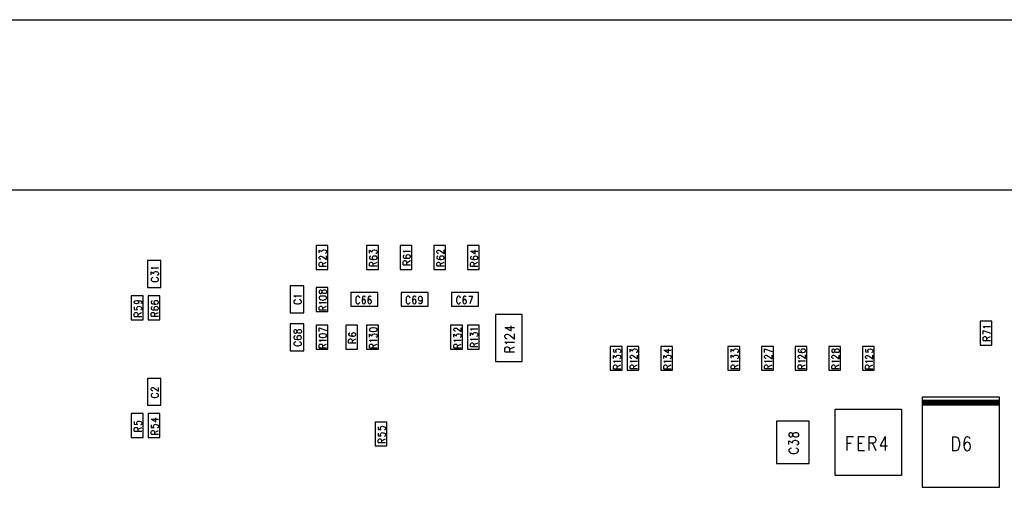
# Model space of a CAD drawing. Extents: x 11.9 to 28.1, y 10.8 to 21.2.
# Tile 4 of 10: x 16.5 to 22.3, y 18.4 to 21.2. Entities that reach past the tile are written whole.
import ezdxf

# ---------------------------------------------------------------- set-up
doc = ezdxf.new("R2010")
doc.units = 0
doc.header["$MEASUREMENT"] = 0
doc.layers.add('LAYNR1', color=2, linetype='Continuous')

msp = doc.modelspace()

# ---------------------------------------------------------------- linework, layer by layer
at = {"layer": 'LAYNR1'}
for points in [[(11.892, 21.199), (28.092, 21.199)], [(23.8204, 20.1859), (14.5704, 20.1859)], [(18.2524, 19.8119), (18.2524, 19.8279), (18.2684, 19.8199), (18.2684, 19.8239), (18.2704, 19.8279), (18.2724, 19.8279), (18.2784, 19.8299), (18.2824, 19.8299), (18.2904, 19.8279), (18.2944, 19.8259), (18.2964, 19.8199)], [(18.2964, 19.8199), (18.2964, 19.8159), (18.2944, 19.8119), (18.2924, 19.8099), (18.2884, 19.8079)], [(18.5524, 19.8099), (18.5524, 19.8279), (18.5684, 19.8179), (18.5684, 19.8239), (18.5704, 19.8259), (18.5724, 19.8279), (18.5784, 19.8299), (18.5824, 19.8299), (18.5904, 19.8279), (18.5944, 19.8239), (18.5964, 19.8199), (18.5964, 19.8159), (18.5944, 19.8099), (18.5924, 19.8079), (18.5884, 19.8079)], [(18.7604, 19.8139), (18.7584, 19.8179), (18.7524, 19.8219), (18.7964, 19.8219)], [(18.9624, 19.8079), (18.9604, 19.8079), (18.9564, 19.8099), (18.9544, 19.8119), (18.9524, 19.8159), (18.9524, 19.8219), (18.9544, 19.8239), (18.9564, 19.8259), (18.9604, 19.8279), (18.9644, 19.8279), (18.9684, 19.8259), (18.9744, 19.8239), (18.9964, 19.8079), (18.9964, 19.8299)], [(19.1524, 19.8219), (19.1804, 19.8059), (19.1804, 19.8299)], [(19.1524, 19.8219), (19.1964, 19.8219)], [(17.3104, 19.7659), (17.2304, 19.7659)], [(17.2304, 19.7659), (17.2304, 19.6059)], [(17.3104, 19.6059), (17.3104, 19.7659)], [(18.2524, 19.7859), (18.2544, 19.7879), (18.2564, 19.7899), (18.2604, 19.7919), (18.2644, 19.7919), (18.2684, 19.7899), (18.2744, 19.7879), (18.2964, 19.7719), (18.2964, 19.7939)], [(18.2624, 19.7739), (18.2604, 19.7739), (18.2564, 19.7739), (18.2544, 19.7759), (18.2524, 19.7799), (18.2524, 19.7859)], [(18.2524, 19.7339), (18.2524, 19.7499), (18.2544, 19.7539), (18.2564, 19.7559), (18.2604, 19.7579), (18.2644, 19.7579), (18.2684, 19.7559), (18.2704, 19.7539), (18.2724, 19.7499), (18.2724, 19.7339)], [(18.2724, 19.7459), (18.2964, 19.7579)], [(18.5584, 19.7919), (18.5544, 19.7899), (18.5524, 19.7839), (18.5524, 19.7819), (18.5544, 19.7759), (18.5604, 19.7739), (18.5704, 19.7719), (18.5804, 19.7719), (18.5904, 19.7739), (18.5944, 19.7759), (18.5964, 19.7819), (18.5964, 19.7839), (18.5944, 19.7879), (18.5904, 19.7919), (18.5824, 19.7919), (18.5804, 19.7919), (18.5744, 19.7919), (18.5704, 19.7879), (18.5684, 19.7839), (18.5684, 19.7819), (18.5704, 19.7759), (18.5744, 19.7739), (18.5804, 19.7719)], [(18.5524, 19.7359), (18.5524, 19.7499), (18.5544, 19.7539), (18.5564, 19.7559), (18.5604, 19.7579), (18.5644, 19.7579), (18.5684, 19.7559), (18.5704, 19.7539), (18.5724, 19.7499), (18.5724, 19.7359)], [(18.5724, 19.7459), (18.5964, 19.7579)], [(18.7584, 19.7979), (18.7544, 19.7959), (18.7524, 19.7919), (18.7524, 19.7879), (18.7544, 19.7839), (18.7604, 19.7799), (18.7704, 19.7799), (18.7804, 19.7799), (18.7904, 19.7799), (18.7944, 19.7839), (18.7964, 19.7879), (18.7964, 19.7899), (18.7944, 19.7959), (18.7904, 19.7979), (18.7824, 19.7999), (18.7804, 19.7999), (18.7744, 19.7979), (18.7704, 19.7959), (18.7684, 19.7899), (18.7684, 19.7879), (18.7704, 19.7839), (18.7744, 19.7799), (18.7804, 19.7799)], [(18.7524, 19.7419), (18.7524, 19.7579), (18.7544, 19.7619), (18.7564, 19.7639), (18.7604, 19.7659), (18.7644, 19.7659), (18.7684, 19.7639), (18.7704, 19.7619), (18.7724, 19.7579), (18.7724, 19.7419)], [(18.7524, 19.7419), (18.7964, 19.7419)], [(18.7724, 19.7539), (18.7964, 19.7659)], [(18.9584, 19.7919), (18.9544, 19.7899), (18.9524, 19.7839), (18.9524, 19.7819), (18.9544, 19.7759), (18.9604, 19.7739), (18.9704, 19.7719), (18.9804, 19.7719), (18.9904, 19.7739), (18.9944, 19.7759), (18.9964, 19.7819), (18.9964, 19.7839), (18.9944, 19.7879), (18.9904, 19.7919), (18.9824, 19.7919), (18.9804, 19.7919), (18.9744, 19.7919), (18.9704, 19.7879), (18.9684, 19.7839), (18.9684, 19.7819), (18.9704, 19.7759), (18.9744, 19.7739), (18.9804, 19.7719)], [(18.9524, 19.7359), (18.9524, 19.7499), (18.9544, 19.7539), (18.9564, 19.7559), (18.9604, 19.7579), (18.9644, 19.7579), (18.9684, 19.7559), (18.9704, 19.7539), (18.9724, 19.7499), (18.9724, 19.7359)], [(18.9724, 19.7459), (18.9964, 19.7579)], [(19.1584, 19.7899), (19.1544, 19.7879), (19.1524, 19.7839), (19.1524, 19.7799), (19.1544, 19.7759), (19.1604, 19.7739), (19.1704, 19.7719), (19.1804, 19.7719), (19.1904, 19.7739), (19.1944, 19.7759), (19.1964, 19.7799), (19.1964, 19.7819), (19.1944, 19.7879), (19.1904, 19.7899), (19.1824, 19.7919), (19.1804, 19.7919), (19.1744, 19.7899), (19.1704, 19.7879), (19.1684, 19.7819), (19.1684, 19.7799), (19.1704, 19.7759), (19.1744, 19.7739), (19.1804, 19.7719)], [(19.1524, 19.7339), (19.1524, 19.7499), (19.1544, 19.7539), (19.1564, 19.7559), (19.1604, 19.7579), (19.1644, 19.7579), (19.1684, 19.7559), (19.1704, 19.7539), (19.1724, 19.7499), (19.1724, 19.7339)], [(19.1724, 19.7459), (19.1964, 19.7579)], [(17.2604, 19.7159), (17.2584, 19.7199), (17.2524, 19.7239), (17.2964, 19.7239)], [(17.2524, 19.6819), (17.2524, 19.6999), (17.2684, 19.6899), (17.2684, 19.6959), (17.2704, 19.6979), (17.2724, 19.6999), (17.2784, 19.7019), (17.2824, 19.7019), (17.2904, 19.6999), (17.2944, 19.6959), (17.2964, 19.6919), (17.2964, 19.6879), (17.2944, 19.6819), (17.2924, 19.6799), (17.2884, 19.6799)], [(18.2524, 19.7339), (18.2964, 19.7339)], [(18.5524, 19.7359), (18.5964, 19.7359)], [(18.9524, 19.7359), (18.9964, 19.7359)], [(19.1524, 19.7339), (19.1964, 19.7339)], [(17.2624, 19.6659), (17.2584, 19.6639), (17.2544, 19.6599), (17.2524, 19.6579), (17.2524, 19.6499)], [(17.2524, 19.6499), (17.2544, 19.6479), (17.2584, 19.6439), (17.2624, 19.6419), (17.2684, 19.6419), (17.2784, 19.6419), (17.2844, 19.6419), (17.2904, 19.6439), (17.2944, 19.6479), (17.2964, 19.6499)], [(17.2964, 19.6499), (17.2964, 19.6579), (17.2944, 19.6599), (17.2904, 19.6639), (17.2844, 19.6659)], [(17.2304, 19.6059), (17.3104, 19.6059)], [(18.0804, 19.6159), (18.0804, 19.4559)], [(18.1604, 19.6159), (18.0804, 19.6159)], [(18.1604, 19.4559), (18.1604, 19.6159)], [(18.2544, 19.5879), (18.2524, 19.5839), (18.2524, 19.5779)], [(18.2524, 19.5779), (18.2544, 19.5719), (18.2584, 19.5699)], [(18.2664, 19.5879), (18.2624, 19.5899), (18.2584, 19.5899), (18.2544, 19.5879)], [(18.2584, 19.5699), (18.2624, 19.5699)], [(18.2624, 19.5699), (18.2664, 19.5719), (18.2684, 19.5759), (18.2704, 19.5819), (18.2724, 19.5859), (18.2764, 19.5899), (18.2804, 19.5919), (18.2884, 19.5919), (18.2924, 19.5899), (18.2944, 19.5879)], [(18.2764, 19.5699), (18.2724, 19.5739), (18.2704, 19.5779), (18.2684, 19.5859), (18.2664, 19.5879)], [(18.2924, 19.5699), (18.2884, 19.5699), (18.2804, 19.5699), (18.2764, 19.5699)], [(18.2944, 19.5879), (18.2964, 19.5839), (18.2964, 19.5779), (18.2944, 19.5719), (18.2924, 19.5699)], [(18.6004, 19.5759), (18.4404, 19.5759)], [(18.4404, 19.5759), (18.4404, 19.4959)], [(18.6004, 19.4959), (18.6004, 19.5759)], [(18.9004, 19.5759), (18.7404, 19.5759)], [(18.7404, 19.5759), (18.7404, 19.4959)], [(18.9004, 19.4959), (18.9004, 19.5759)], [(19.2004, 19.5759), (19.0404, 19.5759)], [(19.0404, 19.5759), (19.0404, 19.4959)], [(19.2004, 19.4959), (19.2004, 19.5759)], [(17.1524, 19.5199), (17.1544, 19.5259), (17.1584, 19.5279), (17.1664, 19.5299), (17.1764, 19.5299), (17.1884, 19.5279), (17.1944, 19.5259), (17.1964, 19.5199)], [(17.1784, 19.5199), (17.1784, 19.5199), (17.1764, 19.5139), (17.1724, 19.5119), (17.1664, 19.5099), (17.1644, 19.5099), (17.1584, 19.5119), (17.1544, 19.5139), (17.1524, 19.5199), (17.1524, 19.5199)], [(17.1664, 19.5299), (17.1724, 19.5279), (17.1764, 19.5259), (17.1784, 19.5199)], [(17.1964, 19.5199), (17.1964, 19.5179), (17.1944, 19.5119), (17.1904, 19.5119)], [(17.2584, 19.5279), (17.2544, 19.5259), (17.2524, 19.5199)], [(17.2524, 19.5199), (17.2524, 19.5179), (17.2544, 19.5119), (17.2604, 19.5099), (17.2704, 19.5079), (17.2804, 19.5079), (17.2904, 19.5099), (17.2944, 19.5119), (17.2964, 19.5179), (17.2964, 19.5199), (17.2944, 19.5239), (17.2904, 19.5279), (17.2824, 19.5279), (17.2804, 19.5279), (17.2744, 19.5279), (17.2704, 19.5239), (17.2684, 19.5199), (17.2684, 19.5179), (17.2704, 19.5119), (17.2744, 19.5099), (17.2804, 19.5079)], [(18.1104, 19.5479), (18.1084, 19.5499), (18.1024, 19.5559), (18.1464, 19.5559)], [(18.1124, 19.5339), (18.1084, 19.5319), (18.1044, 19.5279), (18.1024, 19.5259), (18.1024, 19.5199), (18.1044, 19.5159), (18.1084, 19.5119), (18.1124, 19.5119), (18.1184, 19.5099), (18.1284, 19.5099), (18.1344, 19.5119), (18.1404, 19.5119), (18.1444, 19.5159), (18.1464, 19.5199), (18.1464, 19.5259), (18.1444, 19.5279), (18.1404, 19.5319), (18.1344, 19.5339)], [(18.2524, 19.5419), (18.2544, 19.5379), (18.2604, 19.5339), (18.2704, 19.5319), (18.2764, 19.5319), (18.2884, 19.5339), (18.2944, 19.5379), (18.2964, 19.5419), (18.2964, 19.5459), (18.2944, 19.5499), (18.2884, 19.5539)], [(18.2604, 19.5539), (18.2544, 19.5499), (18.2524, 19.5459), (18.2524, 19.5419)], [(18.2604, 19.5099), (18.2584, 19.5139), (18.2524, 19.5179)], [(18.2524, 19.5179), (18.2964, 19.5179)], [(18.2884, 19.5539), (18.2764, 19.5539), (18.2704, 19.5539), (18.2604, 19.5539)], [(18.4764, 19.5519), (18.4724, 19.5479), (18.4704, 19.5419), (18.4704, 19.5359), (18.4704, 19.5259), (18.4704, 19.5199), (18.4724, 19.5159), (18.4764, 19.5119)], [(18.4944, 19.5419), (18.4924, 19.5479), (18.4884, 19.5519), (18.4864, 19.5539), (18.4784, 19.5539), (18.4764, 19.5519)], [(18.4764, 19.5119), (18.4784, 19.5099), (18.4864, 19.5099), (18.4884, 19.5119), (18.4924, 19.5159), (18.4944, 19.5199)], [(18.5264, 19.5479), (18.5264, 19.5519), (18.5204, 19.5539), (18.5184, 19.5539), (18.5124, 19.5519), (18.5104, 19.5459), (18.5084, 19.5339), (18.5084, 19.5239), (18.5104, 19.5159), (18.5124, 19.5119), (18.5184, 19.5099), (18.5184, 19.5099), (18.5244, 19.5119), (18.5264, 19.5159), (18.5284, 19.5219)], [(18.5284, 19.5239), (18.5264, 19.5299), (18.5244, 19.5339), (18.5184, 19.5359), (18.5184, 19.5359), (18.5124, 19.5339), (18.5104, 19.5299), (18.5084, 19.5239)], [(18.5284, 19.5219), (18.5284, 19.5239)], [(18.5624, 19.5479), (18.5604, 19.5519), (18.5564, 19.5539), (18.5524, 19.5539), (18.5484, 19.5519), (18.5444, 19.5459), (18.5424, 19.5339), (18.5424, 19.5239), (18.5444, 19.5159), (18.5484, 19.5119), (18.5524, 19.5099), (18.5544, 19.5099), (18.5584, 19.5119), (18.5624, 19.5159), (18.5644, 19.5219)], [(18.5644, 19.5239), (18.5624, 19.5299), (18.5584, 19.5339), (18.5544, 19.5359), (18.5524, 19.5359), (18.5484, 19.5339), (18.5444, 19.5299), (18.5424, 19.5239)], [(18.5644, 19.5219), (18.5644, 19.5239)], [(18.7764, 19.5519), (18.7724, 19.5479), (18.7704, 19.5419), (18.7704, 19.5359), (18.7704, 19.5259), (18.7704, 19.5199), (18.7724, 19.5159), (18.7764, 19.5119)], [(18.7944, 19.5419), (18.7924, 19.5479), (18.7884, 19.5519), (18.7864, 19.5539), (18.7784, 19.5539), (18.7764, 19.5519)], [(18.7764, 19.5119), (18.7784, 19.5099), (18.7864, 19.5099), (18.7884, 19.5119), (18.7924, 19.5159), (18.7944, 19.5199)], [(18.8264, 19.5479), (18.8264, 19.5519), (18.8204, 19.5539), (18.8184, 19.5539), (18.8124, 19.5519), (18.8104, 19.5459), (18.8084, 19.5339), (18.8084, 19.5239), (18.8104, 19.5159), (18.8124, 19.5119), (18.8184, 19.5099), (18.8184, 19.5099), (18.8244, 19.5119), (18.8264, 19.5159), (18.8284, 19.5219)], [(18.8284, 19.5239), (18.8264, 19.5299), (18.8244, 19.5339), (18.8184, 19.5359), (18.8184, 19.5359), (18.8124, 19.5339), (18.8104, 19.5299), (18.8084, 19.5239)], [(18.8284, 19.5219), (18.8284, 19.5239)], [(18.8464, 19.5119), (18.8444, 19.5159)], [(18.8644, 19.5279), (18.8624, 19.5179), (18.8584, 19.5119), (18.8544, 19.5099), (18.8504, 19.5099), (18.8464, 19.5119)], [(18.8644, 19.5379), (18.8644, 19.5279)], [(19.0924, 19.5419), (19.0904, 19.5479), (19.0884, 19.5519), (19.0844, 19.5539), (19.0784, 19.5539), (19.0744, 19.5519), (19.0724, 19.5479), (19.0704, 19.5419), (19.0684, 19.5359), (19.0684, 19.5259), (19.0704, 19.5199), (19.0724, 19.5159), (19.0744, 19.5119), (19.0784, 19.5099), (19.0844, 19.5099), (19.0884, 19.5119), (19.0904, 19.5159), (19.0924, 19.5199)], [(19.1264, 19.5479), (19.1244, 19.5519), (19.1204, 19.5539), (19.1164, 19.5539), (19.1124, 19.5519), (19.1084, 19.5459), (19.1064, 19.5339), (19.1064, 19.5239), (19.1084, 19.5159), (19.1124, 19.5119), (19.1164, 19.5099), (19.1184, 19.5099), (19.1224, 19.5119), (19.1264, 19.5159), (19.1284, 19.5219), (19.1284, 19.5239), (19.1264, 19.5299), (19.1224, 19.5339), (19.1184, 19.5359), (19.1164, 19.5359), (19.1124, 19.5339), (19.1084, 19.5299), (19.1064, 19.5239)], [(19.1424, 19.5539), (19.1644, 19.5539)], [(19.1644, 19.5539), (19.1484, 19.5099)], [(17.1524, 19.4919), (17.1524, 19.4759), (17.1704, 19.4739), (17.1684, 19.4759), (17.1664, 19.4799), (17.1664, 19.4859)], [(17.1524, 19.4339), (17.1524, 19.4499), (17.1544, 19.4539), (17.1564, 19.4559), (17.1604, 19.4579), (17.1644, 19.4579), (17.1684, 19.4559), (17.1704, 19.4539), (17.1724, 19.4499), (17.1724, 19.4339)], [(17.1664, 19.4859), (17.1684, 19.4899), (17.1724, 19.4939), (17.1784, 19.4959), (17.1824, 19.4939), (17.1904, 19.4919), (17.1944, 19.4879), (17.1964, 19.4839), (17.1964, 19.4799), (17.1944, 19.4739), (17.1924, 19.4739), (17.1884, 19.4719)], [(17.1724, 19.4459), (17.1964, 19.4579)], [(17.2524, 19.4859), (17.2524, 19.4819), (17.2544, 19.4779), (17.2604, 19.4739), (17.2704, 19.4739), (17.2804, 19.4739), (17.2904, 19.4739), (17.2944, 19.4779), (17.2964, 19.4819), (17.2964, 19.4839), (17.2944, 19.4879), (17.2904, 19.4919), (17.2824, 19.4939), (17.2804, 19.4939), (17.2744, 19.4919), (17.2704, 19.4879), (17.2684, 19.4839), (17.2684, 19.4819), (17.2704, 19.4779), (17.2744, 19.4739), (17.2804, 19.4739)], [(17.2584, 19.4919), (17.2544, 19.4899), (17.2524, 19.4859)], [(17.2524, 19.4499), (17.2544, 19.4559), (17.2564, 19.4579), (17.2604, 19.4579), (17.2644, 19.4579), (17.2684, 19.4579), (17.2704, 19.4559), (17.2724, 19.4499)], [(17.2524, 19.4359), (17.2524, 19.4499)], [(17.2724, 19.4479), (17.2964, 19.4579)], [(17.2724, 19.4499), (17.2724, 19.4359)], [(18.0804, 19.4559), (18.1604, 19.4559)], [(18.2524, 19.4739), (18.2524, 19.4879), (18.2544, 19.4919), (18.2564, 19.4939), (18.2604, 19.4959), (18.2644, 19.4959), (18.2684, 19.4939), (18.2704, 19.4919), (18.2724, 19.4879), (18.2724, 19.4739)], [(18.2524, 19.4739), (18.2964, 19.4739)], [(18.2724, 19.4839), (18.2964, 19.4959)], [(18.4404, 19.4959), (18.6004, 19.4959)], [(18.7404, 19.4959), (18.9004, 19.4959)], [(19.0404, 19.4959), (19.2004, 19.4959)], [(17.1524, 19.4339), (17.1964, 19.4339)], [(17.2524, 19.4359), (17.2964, 19.4359)], [(19.4604, 19.4459), (19.3004, 19.4459)], [(19.3004, 19.4459), (19.3004, 19.1659)], [(19.4604, 19.1659), (19.4604, 19.4459)], [(18.1604, 19.3899), (18.0804, 19.3899)], [(18.0804, 19.3899), (18.0804, 19.2299)], [(18.1204, 19.3459), (18.1224, 19.3499), (18.1264, 19.3539), (18.1304, 19.3559), (18.1384, 19.3559), (18.1424, 19.3539), (18.1444, 19.3519), (18.1464, 19.3479), (18.1464, 19.3399), (18.1444, 19.3359), (18.1424, 19.3339), (18.1384, 19.3339), (18.1304, 19.3339), (18.1264, 19.3339), (18.1224, 19.3379), (18.1204, 19.3419), (18.1184, 19.3479), (18.1164, 19.3519), (18.1124, 19.3539), (18.1084, 19.3539), (18.1044, 19.3519), (18.1024, 19.3479), (18.1024, 19.3399)], [(18.1024, 19.3399), (18.1044, 19.3359), (18.1084, 19.3339), (18.1124, 19.3339), (18.1164, 19.3359), (18.1184, 19.3399), (18.1204, 19.3459)], [(18.1604, 19.2299), (18.1604, 19.3899)], [(18.2524, 19.3659), (18.2964, 19.3499)], [(18.2524, 19.3439), (18.2524, 19.3659)], [(18.4264, 19.3279), (18.4264, 19.3259), (18.4304, 19.3199), (18.4364, 19.3179), (18.4464, 19.3159), (18.4564, 19.3159), (18.4644, 19.3179), (18.4684, 19.3199), (18.4704, 19.3259), (18.4704, 19.3259), (18.4684, 19.3319), (18.4644, 19.3339), (18.4584, 19.3359), (18.4564, 19.3359), (18.4504, 19.3339), (18.4464, 19.3319), (18.4444, 19.3259), (18.4444, 19.3259), (18.4464, 19.3199), (18.4504, 19.3179), (18.4564, 19.3159)], [(18.4344, 19.3339), (18.4304, 19.3339), (18.4264, 19.3279)], [(18.5884, 19.3459), (18.5944, 19.3479), (18.5964, 19.3539), (18.5964, 19.3559), (18.5944, 19.3619), (18.5884, 19.3639), (18.5764, 19.3659), (18.5704, 19.3659), (18.5604, 19.3639), (18.5544, 19.3619), (18.5524, 19.3559), (18.5524, 19.3539)], [(18.5524, 19.3539), (18.5544, 19.3479), (18.5604, 19.3459)], [(18.5604, 19.3459), (18.5704, 19.3439), (18.5764, 19.3439), (18.5884, 19.3459)], [(19.0604, 19.3459), (19.0564, 19.3479), (19.0544, 19.3479), (19.0524, 19.3519), (19.0524, 19.3579), (19.0544, 19.3619), (19.0564, 19.3639)], [(19.0564, 19.3639), (19.0604, 19.3639), (19.0644, 19.3639), (19.0684, 19.3639)], [(19.0624, 19.3459), (19.0604, 19.3459)], [(19.0684, 19.3639), (19.0744, 19.3599), (19.0964, 19.3439), (19.0964, 19.3659)], [(19.1604, 19.3519), (19.1584, 19.3539), (19.1524, 19.3599), (19.1964, 19.3599)], [(19.1524, 19.3179), (19.1524, 19.3359), (19.1684, 19.3259), (19.1684, 19.3299), (19.1704, 19.3339), (19.1724, 19.3359), (19.1784, 19.3379), (19.1824, 19.3379), (19.1904, 19.3359), (19.1944, 19.3319), (19.1964, 19.3279), (19.1964, 19.3219), (19.1944, 19.3179), (19.1924, 19.3159), (19.1884, 19.3139)], [(19.3564, 19.3679), (19.3944, 19.3479), (19.3944, 19.3779)], [(19.3564, 19.3679), (19.4144, 19.3679)], [(22.2104, 19.3659), (22.2084, 19.3679), (22.2024, 19.3739), (22.2464, 19.3739)], [(22.2024, 19.3499), (22.2464, 19.3339)], [(22.2024, 19.3279), (22.2024, 19.3499)], [(18.1084, 19.3179), (18.1044, 19.3159), (18.1024, 19.3099)], [(18.1024, 19.3099), (18.1024, 19.3079), (18.1044, 19.3019), (18.1104, 19.2999), (18.1204, 19.2979), (18.1304, 19.2979), (18.1404, 19.2999), (18.1444, 19.3019), (18.1464, 19.3079), (18.1464, 19.3099), (18.1444, 19.3139), (18.1404, 19.3179), (18.1324, 19.3179), (18.1304, 19.3179), (18.1244, 19.3179), (18.1204, 19.3139), (18.1184, 19.3099), (18.1184, 19.3079), (18.1204, 19.3019), (18.1244, 19.2999), (18.1304, 19.2979)], [(18.1124, 19.2839), (18.1084, 19.2819), (18.1044, 19.2779), (18.1024, 19.2759)], [(18.1024, 19.2759), (18.1024, 19.2699), (18.1044, 19.2659), (18.1084, 19.2639), (18.1124, 19.2619), (18.1184, 19.2599), (18.1284, 19.2599), (18.1344, 19.2619), (18.1404, 19.2639), (18.1444, 19.2659), (18.1464, 19.2699), (18.1464, 19.2759)], [(18.1464, 19.2759), (18.1444, 19.2779), (18.1404, 19.2819), (18.1344, 19.2839)], [(18.2524, 19.3179), (18.2544, 19.3119), (18.2604, 19.3099), (18.2704, 19.3079), (18.2764, 19.3079), (18.2884, 19.3099), (18.2944, 19.3119), (18.2964, 19.3179), (18.2964, 19.3199), (18.2944, 19.3259), (18.2884, 19.3279)], [(18.2604, 19.3279), (18.2544, 19.3259), (18.2524, 19.3199), (18.2524, 19.3179)], [(18.2604, 19.2859), (18.2584, 19.2879), (18.2524, 19.2939)], [(18.2524, 19.2939), (18.2964, 19.2939)], [(18.2884, 19.3279), (18.2764, 19.3299), (18.2704, 19.3299), (18.2604, 19.3279)], [(18.4264, 19.2939), (18.4304, 19.2979), (18.4324, 19.2999), (18.4364, 19.3019), (18.4404, 19.3019), (18.4444, 19.2999), (18.4464, 19.2979), (18.4484, 19.2939)], [(18.4264, 19.2779), (18.4264, 19.2939)], [(18.4264, 19.2779), (18.4704, 19.2779)], [(18.4484, 19.2899), (18.4704, 19.3019)], [(18.4484, 19.2939), (18.4484, 19.2779)], [(18.5524, 19.3099), (18.5524, 19.3279)], [(18.5524, 19.3279), (18.5684, 19.3179), (18.5684, 19.3239), (18.5704, 19.3259), (18.5724, 19.3279)], [(18.5604, 19.2859), (18.5584, 19.2879), (18.5524, 19.2939)], [(18.5524, 19.2939), (18.5964, 19.2939)], [(18.5724, 19.3279), (18.5784, 19.3299), (18.5824, 19.3299), (18.5904, 19.3279)], [(18.5944, 19.3099), (18.5924, 19.3099), (18.5884, 19.3079)], [(18.5904, 19.3279), (18.5944, 19.3259), (18.5964, 19.3199), (18.5964, 19.3159), (18.5944, 19.3099)], [(19.0524, 19.3099), (19.0524, 19.3279)], [(19.0524, 19.3279), (19.0684, 19.3179), (19.0684, 19.3239), (19.0704, 19.3259), (19.0724, 19.3279)], [(19.0604, 19.2859), (19.0584, 19.2879), (19.0524, 19.2939)], [(19.0524, 19.2939), (19.0964, 19.2939)], [(19.0724, 19.3279), (19.0784, 19.3299), (19.0824, 19.3299), (19.0904, 19.3279)], [(19.0944, 19.3099), (19.0924, 19.3099), (19.0884, 19.3079)], [(19.0904, 19.3279), (19.0944, 19.3259), (19.0964, 19.3199), (19.0964, 19.3159), (19.0944, 19.3099)], [(19.1604, 19.2919), (19.1584, 19.2959), (19.1524, 19.2999), (19.1964, 19.2999)], [(19.1524, 19.2559), (19.1524, 19.2699), (19.1544, 19.2739), (19.1564, 19.2759), (19.1604, 19.2779), (19.1644, 19.2779), (19.1684, 19.2759), (19.1704, 19.2739), (19.1724, 19.2699), (19.1724, 19.2559)], [(19.1724, 19.2679), (19.1964, 19.2779)], [(19.3704, 19.3019), (19.3684, 19.3019), (19.3624, 19.3039), (19.3604, 19.3059), (19.3564, 19.3099), (19.3564, 19.3199), (19.3604, 19.3239), (19.3624, 19.3259), (19.3684, 19.3279), (19.3724, 19.3279), (19.3784, 19.3259), (19.3864, 19.3219), (19.4144, 19.2999), (19.4144, 19.3299)], [(19.3684, 19.2719), (19.3644, 19.2759), (19.3564, 19.2819), (19.4144, 19.2819)], [(22.2024, 19.2919), (22.2024, 19.3059), (22.2044, 19.3119), (22.2064, 19.3119), (22.2104, 19.3139), (22.2144, 19.3139), (22.2184, 19.3119), (22.2204, 19.3119), (22.2224, 19.3059), (22.2224, 19.2919)], [(22.2024, 19.2919), (22.2464, 19.2919)], [(22.2224, 19.3039), (22.2464, 19.3139)], [(18.0804, 19.2299), (18.1604, 19.2299)], [(18.2524, 19.2479), (18.2524, 19.2639), (18.2544, 19.2679), (18.2564, 19.2699), (18.2604, 19.2699), (18.2644, 19.2699), (18.2684, 19.2699), (18.2704, 19.2679), (18.2724, 19.2639), (18.2724, 19.2479)], [(18.2524, 19.2479), (18.2964, 19.2479)], [(18.2724, 19.2599), (18.2964, 19.2699)], [(18.5524, 19.2479), (18.5524, 19.2639), (18.5544, 19.2679), (18.5564, 19.2699), (18.5604, 19.2699), (18.5644, 19.2699), (18.5684, 19.2699), (18.5704, 19.2679), (18.5724, 19.2639), (18.5724, 19.2479)], [(18.5524, 19.2479), (18.5964, 19.2479)], [(18.5724, 19.2599), (18.5964, 19.2699)], [(19.0524, 19.2479), (19.0524, 19.2639), (19.0544, 19.2679), (19.0564, 19.2699), (19.0604, 19.2699), (19.0644, 19.2699), (19.0684, 19.2699), (19.0704, 19.2679), (19.0724, 19.2639), (19.0724, 19.2479)], [(19.0524, 19.2479), (19.0964, 19.2479)], [(19.0724, 19.2599), (19.0964, 19.2699)], [(19.1524, 19.2559), (19.1964, 19.2559)], [(19.3564, 19.2239), (19.3564, 19.2439), (19.3604, 19.2499), (19.3624, 19.2519), (19.3684, 19.2539), (19.3724, 19.2539), (19.3784, 19.2519), (19.3804, 19.2499), (19.3844, 19.2439), (19.3844, 19.2239)], [(19.3564, 19.2239), (19.4144, 19.2239)], [(19.3844, 19.2399), (19.4144, 19.2539)], [(20.0024, 19.2399), (20.0024, 19.2239), (20.0204, 19.2219), (20.0184, 19.2239), (20.0164, 19.2279), (20.0164, 19.2319), (20.0184, 19.2379), (20.0224, 19.2399), (20.0284, 19.2419), (20.0324, 19.2399), (20.0404, 19.2399), (20.0444, 19.2359), (20.0464, 19.2319), (20.0464, 19.2259), (20.0444, 19.2219), (20.0424, 19.2199), (20.0384, 19.2179)], [(20.1024, 19.2219), (20.1024, 19.2399), (20.1184, 19.2299), (20.1184, 19.2359), (20.1204, 19.2379)], [(20.1204, 19.2379), (20.1224, 19.2399), (20.1284, 19.2419), (20.1324, 19.2419), (20.1404, 19.2399), (20.1444, 19.2359), (20.1464, 19.2319), (20.1464, 19.2279), (20.1444, 19.2219), (20.1424, 19.2199)], [(20.1424, 19.2199), (20.1384, 19.2199)], [(20.3024, 19.2339), (20.3304, 19.2179), (20.3304, 19.2419)], [(20.3024, 19.2339), (20.3464, 19.2339)], [(20.7024, 19.2219), (20.7024, 19.2399), (20.7184, 19.2299), (20.7184, 19.2359), (20.7204, 19.2379)], [(20.7204, 19.2379), (20.7224, 19.2399), (20.7284, 19.2419), (20.7324, 19.2419), (20.7404, 19.2399), (20.7444, 19.2359), (20.7464, 19.2319), (20.7464, 19.2279), (20.7444, 19.2219), (20.7424, 19.2199)], [(20.7424, 19.2199), (20.7384, 19.2199)], [(20.9024, 19.2419), (20.9464, 19.2259)], [(20.9024, 19.2199), (20.9024, 19.2419)], [(21.1084, 19.2399), (21.1044, 19.2379), (21.1024, 19.2319), (21.1024, 19.2299), (21.1044, 19.2239), (21.1104, 19.2219), (21.1204, 19.2199), (21.1304, 19.2199), (21.1404, 19.2219), (21.1444, 19.2239), (21.1464, 19.2299), (21.1464, 19.2319), (21.1444, 19.2359), (21.1404, 19.2399), (21.1324, 19.2399), (21.1304, 19.2399), (21.1244, 19.2399), (21.1204, 19.2359), (21.1184, 19.2319), (21.1184, 19.2299), (21.1204, 19.2239), (21.1244, 19.2219), (21.1304, 19.2199)], [(21.3044, 19.2379), (21.3024, 19.2339), (21.3024, 19.2279)], [(21.3024, 19.2279), (21.3044, 19.2219), (21.3084, 19.2199)], [(21.3164, 19.2379), (21.3124, 19.2399), (21.3084, 19.2399), (21.3044, 19.2379)], [(21.3084, 19.2199), (21.3124, 19.2199)], [(21.3124, 19.2199), (21.3164, 19.2219), (21.3184, 19.2259), (21.3204, 19.2319), (21.3224, 19.2359), (21.3264, 19.2399), (21.3304, 19.2419), (21.3384, 19.2419), (21.3424, 19.2399), (21.3444, 19.2379)], [(21.3264, 19.2199), (21.3224, 19.2239), (21.3204, 19.2279), (21.3184, 19.2359), (21.3164, 19.2379)], [(21.3424, 19.2199), (21.3384, 19.2199), (21.3304, 19.2199), (21.3264, 19.2199)], [(21.3444, 19.2379), (21.3464, 19.2339), (21.3464, 19.2279), (21.3444, 19.2219), (21.3424, 19.2199)], [(21.5024, 19.2399), (21.5024, 19.2239), (21.5204, 19.2219), (21.5184, 19.2239), (21.5164, 19.2279), (21.5164, 19.2319), (21.5184, 19.2379), (21.5224, 19.2399), (21.5284, 19.2419), (21.5324, 19.2399), (21.5404, 19.2399), (21.5444, 19.2359), (21.5464, 19.2319), (21.5464, 19.2259), (21.5444, 19.2219), (21.5424, 19.2199), (21.5384, 19.2179)], [(19.3004, 19.1659), (19.4604, 19.1659)], [(20.0024, 19.1839), (20.0024, 19.2019), (20.0184, 19.1919), (20.0184, 19.1979), (20.0204, 19.1999), (20.0224, 19.2019), (20.0284, 19.2039), (20.0324, 19.2039), (20.0404, 19.2019), (20.0444, 19.1999), (20.0464, 19.1939), (20.0464, 19.1899), (20.0444, 19.1839), (20.0424, 19.1839), (20.0384, 19.1819)], [(20.0104, 19.1599), (20.0084, 19.1619), (20.0024, 19.1679), (20.0464, 19.1679)], [(20.1064, 19.1859), (20.1044, 19.1879), (20.1024, 19.1899), (20.1024, 19.1959), (20.1044, 19.1999), (20.1064, 19.2019), (20.1104, 19.2039)], [(20.1104, 19.1599), (20.1084, 19.1639), (20.1024, 19.1679)], [(20.1024, 19.1679), (20.1464, 19.1679)], [(20.1124, 19.1839), (20.1104, 19.1839), (20.1064, 19.1859)], [(20.1104, 19.2039), (20.1144, 19.2039)], [(20.1144, 19.2039), (20.1184, 19.2019), (20.1244, 19.1979), (20.1464, 19.1819), (20.1464, 19.2039)], [(20.3024, 19.1839), (20.3024, 19.2019), (20.3184, 19.1919), (20.3184, 19.1979), (20.3204, 19.1999), (20.3224, 19.2019), (20.3284, 19.2039), (20.3324, 19.2039), (20.3404, 19.2019), (20.3444, 19.1999), (20.3464, 19.1939), (20.3464, 19.1899), (20.3444, 19.1839), (20.3424, 19.1839), (20.3384, 19.1819)], [(20.3104, 19.1599), (20.3084, 19.1619), (20.3024, 19.1679), (20.3464, 19.1679)], [(20.7024, 19.1859), (20.7024, 19.2039)], [(20.7024, 19.2039), (20.7184, 19.1939), (20.7184, 19.1979), (20.7204, 19.2019), (20.7224, 19.2039)], [(20.7104, 19.1599), (20.7084, 19.1639), (20.7024, 19.1679)], [(20.7024, 19.1679), (20.7464, 19.1679)], [(20.7224, 19.2039), (20.7284, 19.2039), (20.7324, 19.2039), (20.7404, 19.2039)], [(20.7444, 19.1859), (20.7424, 19.1839), (20.7384, 19.1819)], [(20.7404, 19.2039), (20.7444, 19.1999), (20.7464, 19.1959), (20.7464, 19.1899), (20.7444, 19.1859)], [(20.9064, 19.1859), (20.9044, 19.1879), (20.9024, 19.1899), (20.9024, 19.1959), (20.9044, 19.1999), (20.9064, 19.2019), (20.9104, 19.2039)], [(20.9104, 19.1599), (20.9084, 19.1639), (20.9024, 19.1679)], [(20.9024, 19.1679), (20.9464, 19.1679)], [(20.9124, 19.1839), (20.9104, 19.1839), (20.9064, 19.1859)], [(20.9104, 19.2039), (20.9144, 19.2039)], [(20.9144, 19.2039), (20.9184, 19.2019), (20.9244, 19.1979), (20.9464, 19.1819), (20.9464, 19.2039)], [(21.1124, 19.1839), (21.1104, 19.1839), (21.1064, 19.1859), (21.1044, 19.1879), (21.1024, 19.1919), (21.1024, 19.1979), (21.1044, 19.1999), (21.1064, 19.2019), (21.1104, 19.2039), (21.1144, 19.2039), (21.1184, 19.2019), (21.1244, 19.1999), (21.1464, 19.1839), (21.1464, 19.2059)], [(21.1104, 19.1619), (21.1084, 19.1639), (21.1024, 19.1699), (21.1464, 19.1699)], [(21.3064, 19.1859), (21.3044, 19.1879), (21.3024, 19.1899), (21.3024, 19.1959), (21.3044, 19.1999), (21.3064, 19.2019), (21.3104, 19.2039)], [(21.3104, 19.1599), (21.3084, 19.1639), (21.3024, 19.1679)], [(21.3024, 19.1679), (21.3464, 19.1679)], [(21.3124, 19.1839), (21.3104, 19.1839), (21.3064, 19.1859)], [(21.3104, 19.2039), (21.3144, 19.2039)], [(21.3144, 19.2039), (21.3184, 19.2019), (21.3244, 19.1979), (21.3464, 19.1819), (21.3464, 19.2039)], [(21.5124, 19.1839), (21.5104, 19.1839), (21.5064, 19.1839), (21.5044, 19.1859), (21.5024, 19.1899), (21.5024, 19.1959), (21.5044, 19.1999), (21.5064, 19.1999), (21.5104, 19.2019), (21.5144, 19.2019), (21.5184, 19.1999), (21.5244, 19.1979), (21.5464, 19.1819), (21.5464, 19.2039)], [(21.5104, 19.1599), (21.5084, 19.1619), (21.5024, 19.1679), (21.5464, 19.1679)], [(20.0024, 19.1219), (20.0024, 19.1379), (20.0044, 19.1419), (20.0064, 19.1439), (20.0104, 19.1459), (20.0144, 19.1459), (20.0184, 19.1439), (20.0204, 19.1419), (20.0224, 19.1379), (20.0224, 19.1219)], [(20.0024, 19.1219), (20.0464, 19.1219)], [(20.0224, 19.1339), (20.0464, 19.1459)], [(20.1024, 19.1239), (20.1024, 19.1379), (20.1044, 19.1419), (20.1064, 19.1439), (20.1104, 19.1459), (20.1144, 19.1459), (20.1184, 19.1439), (20.1204, 19.1419), (20.1224, 19.1379), (20.1224, 19.1239)], [(20.1024, 19.1239), (20.1464, 19.1239)], [(20.1224, 19.1339), (20.1464, 19.1459)], [(20.3024, 19.1219), (20.3024, 19.1379), (20.3044, 19.1419), (20.3064, 19.1439), (20.3104, 19.1459), (20.3144, 19.1459), (20.3184, 19.1439), (20.3204, 19.1419), (20.3224, 19.1379), (20.3224, 19.1219)], [(20.3024, 19.1219), (20.3464, 19.1219)], [(20.3224, 19.1339), (20.3464, 19.1459)], [(20.7024, 19.1239), (20.7024, 19.1379), (20.7044, 19.1419), (20.7064, 19.1439), (20.7104, 19.1459), (20.7144, 19.1459), (20.7184, 19.1439), (20.7204, 19.1419), (20.7224, 19.1379), (20.7224, 19.1239)], [(20.7024, 19.1239), (20.7464, 19.1239)], [(20.7224, 19.1339), (20.7464, 19.1459)], [(20.9024, 19.1239), (20.9024, 19.1379), (20.9044, 19.1419), (20.9064, 19.1439), (20.9104, 19.1459), (20.9144, 19.1459), (20.9184, 19.1439), (20.9204, 19.1419), (20.9224, 19.1379), (20.9224, 19.1239)], [(20.9024, 19.1239), (20.9464, 19.1239)], [(20.9224, 19.1339), (20.9464, 19.1459)], [(21.1024, 19.1239), (21.1024, 19.1379), (21.1044, 19.1439), (21.1064, 19.1459), (21.1104, 19.1459), (21.1144, 19.1459), (21.1184, 19.1459), (21.1204, 19.1439), (21.1224, 19.1379), (21.1224, 19.1239)], [(21.1024, 19.1239), (21.1464, 19.1239)], [(21.1224, 19.1359), (21.1464, 19.1459)], [(21.3024, 19.1239), (21.3024, 19.1379), (21.3044, 19.1419), (21.3064, 19.1439), (21.3104, 19.1459), (21.3144, 19.1459), (21.3184, 19.1439), (21.3204, 19.1419), (21.3224, 19.1379), (21.3224, 19.1239)], [(21.3024, 19.1239), (21.3464, 19.1239)], [(21.3224, 19.1339), (21.3464, 19.1459)], [(21.5024, 19.1219), (21.5024, 19.1379), (21.5044, 19.1419), (21.5064, 19.1439), (21.5104, 19.1459), (21.5144, 19.1459), (21.5184, 19.1439), (21.5204, 19.1419), (21.5224, 19.1379), (21.5224, 19.1219)], [(21.5024, 19.1219), (21.5464, 19.1219)], [(21.5224, 19.1339), (21.5464, 19.1459)], [(17.3104, 19.0659), (17.2304, 19.0659)], [(17.2304, 19.0659), (17.2304, 18.9059)], [(17.3104, 18.9059), (17.3104, 19.0659)], [(17.2624, 18.9919), (17.2604, 18.9919), (17.2564, 18.9939), (17.2544, 18.9959), (17.2524, 18.9979), (17.2524, 19.0039), (17.2544, 19.0079), (17.2564, 19.0099), (17.2604, 19.0119), (17.2644, 19.0119), (17.2684, 19.0099), (17.2744, 19.0059), (17.2964, 18.9899), (17.2964, 19.0119)], [(17.2624, 18.9759), (17.2584, 18.9739), (17.2544, 18.9719), (17.2524, 18.9679)], [(17.2524, 18.9679), (17.2524, 18.9619), (17.2544, 18.9579), (17.2584, 18.9559), (17.2624, 18.9539), (17.2684, 18.9519), (17.2784, 18.9519), (17.2844, 18.9539), (17.2904, 18.9559), (17.2944, 18.9579), (17.2964, 18.9619), (17.2964, 18.9679)], [(17.2964, 18.9679), (17.2944, 18.9719), (17.2904, 18.9739), (17.2844, 18.9759)], [(21.8404, 18.9359), (22.3004, 18.9359)], [(21.8404, 18.9319), (22.3004, 18.9319)], [(21.8404, 18.9279), (22.3004, 18.9279)], [(21.8404, 18.9239), (22.3004, 18.9239)], [(17.2304, 18.9059), (17.3104, 18.9059)], [(21.8404, 18.9199), (22.3004, 18.9199)], [(21.8404, 18.9159), (22.3004, 18.9159)], [(21.8404, 18.9119), (22.3004, 18.9119)], [(21.8404, 18.9079), (22.3004, 18.9079)], [(17.1524, 18.8099), (17.1524, 18.7939), (17.1704, 18.7919), (17.1684, 18.7939), (17.1664, 18.7979), (17.1664, 18.8039)], [(17.1664, 18.8039), (17.1684, 18.8079), (17.1724, 18.8119), (17.1784, 18.8119), (17.1824, 18.8119), (17.1904, 18.8099), (17.1944, 18.8059), (17.1964, 18.8019), (17.1964, 18.7959), (17.1944, 18.7919), (17.1924, 18.7899), (17.1884, 18.7879)], [(17.2524, 18.8239), (17.2804, 18.8079), (17.2804, 18.8319)], [(17.2524, 18.8239), (17.2964, 18.8239)], [(17.1524, 18.7519), (17.1524, 18.7659), (17.1544, 18.7719), (17.1564, 18.7739), (17.1604, 18.7739), (17.1644, 18.7739), (17.1684, 18.7739), (17.1704, 18.7719), (17.1724, 18.7659), (17.1724, 18.7519)], [(17.1524, 18.7519), (17.1964, 18.7519)], [(17.1724, 18.7639), (17.1964, 18.7739)], [(17.2524, 18.7899), (17.2524, 18.7739), (17.2704, 18.7739), (17.2684, 18.7739), (17.2664, 18.7799), (17.2664, 18.7839), (17.2684, 18.7879), (17.2724, 18.7919), (17.2784, 18.7939), (17.2824, 18.7919), (17.2904, 18.7899), (17.2944, 18.7879), (17.2964, 18.7819), (17.2964, 18.7779), (17.2944, 18.7739), (17.2924, 18.7719), (17.2884, 18.7699)], [(17.2524, 18.7339), (17.2524, 18.7479), (17.2544, 18.7519), (17.2564, 18.7539), (17.2604, 18.7559), (17.2644, 18.7559), (17.2684, 18.7539), (17.2704, 18.7519), (17.2724, 18.7479), (17.2724, 18.7339)], [(17.2724, 18.7439), (17.2964, 18.7559)], [(18.6024, 18.7779), (18.6024, 18.7619), (18.6204, 18.7619), (18.6184, 18.7619), (18.6164, 18.7679), (18.6164, 18.7719), (18.6184, 18.7779), (18.6224, 18.7799), (18.6284, 18.7819), (18.6324, 18.7799), (18.6404, 18.7779), (18.6444, 18.7759), (18.6464, 18.7699)], [(18.6464, 18.7699), (18.6464, 18.7659), (18.6444, 18.7619), (18.6424, 18.7599), (18.6384, 18.7579)], [(17.2524, 18.7339), (17.2964, 18.7339)], [(18.6024, 18.7399), (18.6024, 18.7239), (18.6204, 18.7239), (18.6184, 18.7239), (18.6164, 18.7299), (18.6164, 18.7339), (18.6184, 18.7379), (18.6224, 18.7419), (18.6284, 18.7439), (18.6324, 18.7419), (18.6404, 18.7399), (18.6444, 18.7379), (18.6464, 18.7319), (18.6464, 18.7279), (18.6444, 18.7239), (18.6424, 18.7219), (18.6384, 18.7199)], [(18.6024, 18.6839), (18.6024, 18.6979), (18.6044, 18.7019), (18.6064, 18.7039), (18.6104, 18.7059), (18.6144, 18.7059), (18.6184, 18.7039), (18.6204, 18.7019), (18.6224, 18.6979), (18.6224, 18.6839)], [(18.6224, 18.6939), (18.6464, 18.7059)], [(21.0464, 18.6719), (21.0464, 18.6939), (21.0684, 18.6819), (21.0684, 18.6879), (21.0704, 18.6919), (21.0744, 18.6939), (21.0824, 18.6979), (21.0864, 18.6979), (21.0964, 18.6939), (21.1004, 18.6899), (21.1044, 18.6839), (21.1044, 18.6779), (21.1004, 18.6719), (21.0984, 18.6699), (21.0924, 18.6679)], [(21.3924, 18.7199), (21.3924, 18.6359)], [(21.3924, 18.7199), (21.4304, 18.7199)], [(21.4584, 18.7199), (21.4584, 18.6359)], [(21.4584, 18.7199), (21.4964, 18.7199)], [(21.5224, 18.7199), (21.5224, 18.6359)], [(21.5224, 18.7199), (21.5504, 18.7199), (21.5584, 18.7159), (21.5604, 18.7119), (21.5644, 18.7039), (21.5644, 18.6959), (21.5604, 18.6879), (21.5584, 18.6839), (21.5504, 18.6799), (21.5224, 18.6799)], [(21.6204, 18.7199), (21.5904, 18.6639), (21.6344, 18.6639)], [(21.6204, 18.7199), (21.6204, 18.6359)], [(22.0204, 18.7179), (22.0204, 18.6339)], [(22.0204, 18.7179), (22.0424, 18.7179), (22.0504, 18.7139), (22.0564, 18.7059), (22.0584, 18.6979), (22.0624, 18.6859), (22.0624, 18.6659), (22.0584, 18.6539), (22.0564, 18.6459), (22.0504, 18.6379), (22.0424, 18.6339), (22.0204, 18.6339)], [(22.1244, 18.7059), (22.1204, 18.7139), (22.1124, 18.7179), (22.1064, 18.7179), (22.0984, 18.7139), (22.0924, 18.7019), (22.0884, 18.6819), (22.0884, 18.6619), (22.0924, 18.6459), (22.0984, 18.6379), (22.1064, 18.6339), (22.1104, 18.6339), (22.1184, 18.6379), (22.1244, 18.6459), (22.1264, 18.6579), (22.1264, 18.6619), (22.1244, 18.6739), (22.1184, 18.6819), (22.1104, 18.6859), (22.1064, 18.6859), (22.0984, 18.6819), (22.0924, 18.6739), (22.0884, 18.6619)], [(18.6024, 18.6839), (18.6464, 18.6839)], [(21.0604, 18.6499), (21.0544, 18.6479), (21.0504, 18.6439), (21.0464, 18.6399), (21.0464, 18.6319), (21.0504, 18.6279), (21.0544, 18.6239), (21.0604, 18.6219), (21.0684, 18.6199), (21.0824, 18.6199), (21.0904, 18.6219), (21.0964, 18.6239), (21.1004, 18.6279), (21.1044, 18.6319), (21.1044, 18.6399), (21.1004, 18.6439), (21.0964, 18.6479), (21.0904, 18.6499)], [(21.3924, 18.6799), (21.4164, 18.6799)], [(21.4584, 18.6799), (21.4824, 18.6799)], [(21.4584, 18.6359), (21.4964, 18.6359)], [(21.5444, 18.6799), (21.5644, 18.6359)]]:
    msp.add_lwpolyline(points, dxfattribs=at)
for points in [[(18.2344, 19.8559), (18.2344, 19.7139), (18.3044, 19.7139), (18.3044, 19.8559), (18.2344, 19.8559)], [(18.5344, 19.8559), (18.5344, 19.7139), (18.6044, 19.7139), (18.6044, 19.8559), (18.5344, 19.8559)], [(18.7344, 19.8559), (18.7344, 19.7139), (18.8044, 19.7139), (18.8044, 19.8559), (18.7344, 19.8559)], [(18.9344, 19.8559), (18.9344, 19.7139), (19.0044, 19.7139), (19.0044, 19.8559), (18.9344, 19.8559)], [(19.1344, 19.8559), (19.1344, 19.7139), (19.2044, 19.7139), (19.2044, 19.8559), (19.1344, 19.8559)], [(18.3044, 19.4639), (18.3044, 19.6059), (18.2344, 19.6059), (18.2344, 19.4639), (18.3044, 19.4639)], [(17.1344, 19.5559), (17.1344, 19.4139), (17.2044, 19.4139), (17.2044, 19.5559), (17.1344, 19.5559)], [(17.3044, 19.4139), (17.3044, 19.5559), (17.2344, 19.5559), (17.2344, 19.4139), (17.3044, 19.4139)], [(18.8644, 19.5379), (18.8624, 19.5319), (18.8584, 19.5279), (18.8544, 19.5259), (18.8524, 19.5259), (18.8484, 19.5279), (18.8444, 19.5319), (18.8424, 19.5379), (18.8424, 19.5399), (18.8444, 19.5479), (18.8484, 19.5519), (18.8524, 19.5539), (18.8544, 19.5539), (18.8584, 19.5519), (18.8624, 19.5479), (18.8644, 19.5379)], [(22.2544, 19.2639), (22.2544, 19.4059), (22.1844, 19.4059), (22.1844, 19.2639), (22.2544, 19.2639)], [(18.3044, 19.2399), (18.3044, 19.3819), (18.2344, 19.3819), (18.2344, 19.2399), (18.3044, 19.2399)], [(18.4804, 19.2399), (18.4804, 19.3819), (18.4104, 19.3819), (18.4104, 19.2399), (18.4804, 19.2399)], [(18.5344, 19.3819), (18.5344, 19.2399), (18.6044, 19.2399), (18.6044, 19.3819), (18.5344, 19.3819)], [(19.0344, 19.3819), (19.0344, 19.2399), (19.1044, 19.2399), (19.1044, 19.3819), (19.0344, 19.3819)], [(19.1344, 19.3819), (19.1344, 19.2399), (19.2044, 19.2399), (19.2044, 19.3819), (19.1344, 19.3819)], [(19.9844, 19.2559), (19.9844, 19.1139), (20.0544, 19.1139), (20.0544, 19.2559), (19.9844, 19.2559)], [(20.1544, 19.1139), (20.1544, 19.2559), (20.0844, 19.2559), (20.0844, 19.1139), (20.1544, 19.1139)], [(20.3544, 19.1139), (20.3544, 19.2559), (20.2844, 19.2559), (20.2844, 19.1139), (20.3544, 19.1139)], [(20.7544, 19.1139), (20.7544, 19.2559), (20.6844, 19.2559), (20.6844, 19.1139), (20.7544, 19.1139)], [(20.9544, 19.1139), (20.9544, 19.2559), (20.8844, 19.2559), (20.8844, 19.1139), (20.9544, 19.1139)], [(21.1544, 19.1139), (21.1544, 19.2559), (21.0844, 19.2559), (21.0844, 19.1139), (21.1544, 19.1139)], [(21.3544, 19.1139), (21.3544, 19.2559), (21.2844, 19.2559), (21.2844, 19.1139), (21.3544, 19.1139)], [(21.5544, 19.1139), (21.5544, 19.2559), (21.4844, 19.2559), (21.4844, 19.1139), (21.5544, 19.1139)], [(21.8404, 18.9539), (21.8404, 18.4179), (22.3004, 18.4179), (22.3004, 18.9539), (21.8404, 18.9539)], [(21.7164, 18.4879), (21.3224, 18.4879), (21.3224, 18.8819), (21.7164, 18.8819), (21.7164, 18.4879)], [(17.2044, 18.7139), (17.2044, 18.8559), (17.1344, 18.8559), (17.1344, 18.7139), (17.2044, 18.7139)], [(17.3044, 18.7139), (17.3044, 18.8559), (17.2344, 18.8559), (17.2344, 18.7139), (17.3044, 18.7139)], [(18.6544, 18.6639), (18.6544, 18.8059), (18.5844, 18.8059), (18.5844, 18.6639), (18.6544, 18.6639)], [(20.9724, 18.8119), (20.9724, 18.5599), (21.1684, 18.5599), (21.1684, 18.8119), (20.9724, 18.8119)], [(21.0464, 18.7259), (21.0504, 18.7199), (21.0544, 18.7179), (21.0604, 18.7179), (21.0664, 18.7199), (21.0684, 18.7239), (21.0704, 18.7319), (21.0744, 18.7379), (21.0784, 18.7419), (21.0844, 18.7439), (21.0924, 18.7439), (21.0984, 18.7419), (21.1004, 18.7399), (21.1044, 18.7339), (21.1044, 18.7259), (21.1004, 18.7199), (21.0984, 18.7179), (21.0924, 18.7159), (21.0844, 18.7159), (21.0784, 18.7179), (21.0744, 18.7219), (21.0704, 18.7279), (21.0684, 18.7359), (21.0664, 18.7399), (21.0604, 18.7419), (21.0544, 18.7419), (21.0504, 18.7399), (21.0464, 18.7339), (21.0464, 18.7259)]]:
    msp.add_lwpolyline(points, close=True, dxfattribs=at)

doc.saveas('drawing.dxf')
